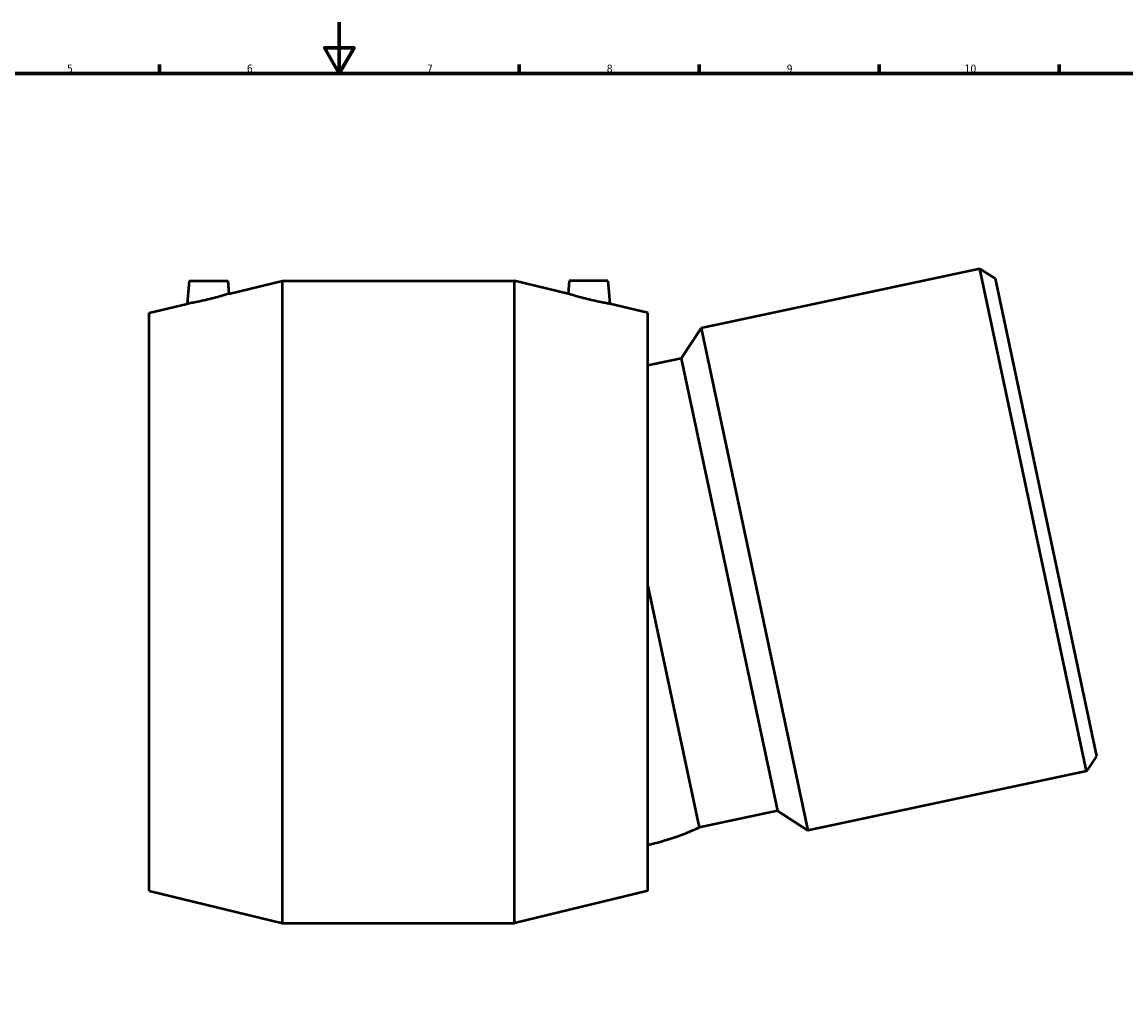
# Model space of a CAD drawing. Header units: millimetres. Extents: x -120 to 1471, y -612 to 1214.
# Tile 4 of 6: x 297 to 727, y 209 to 594. Entities that reach past the tile are written whole.
import ezdxf

# ---------------------------------------------------------------- set-up
doc = ezdxf.new("R2010")
doc.units = ezdxf.units.MM
doc.layers.add('Border (ANSI)', color=7, linetype='Continuous', lineweight=70)
doc.layers.add('Visible (ANSI)', color=7, linetype='Continuous', lineweight=50)
doc.styles.add('Note Text (ANSI)', font='tahoma.ttf')

# ---------------------------------------------------------------- blocks, each defined once
blk = doc.blocks.new('Borders Default Border')
at = {"layer": 'Border (ANSI)'}
for p, q in [((350.42, 574), (350.42, 577.45)), ((490.58, 574), (490.58, 577.45)), ((560.67, 574), (560.67, 577.45)), ((630.75, 574), (630.75, 577.45)), ((700.83, 574), (700.83, 577.45))]:
    blk.add_line(p, q, dxfattribs=at)
at = {"layer": 'Border (ANSI)', "flags": 128}
for points in [[(420.5, 594), (420.5, 574), (414.73, 584), (426.27, 584), (420.5, 574)], [(20, 20), (20, 574), (821, 574), (821, 20), (20, 20)]]:
    blk.add_lwpolyline(points, dxfattribs=at)
at = {"layer": 'Border (ANSI)', "color": 230, "true_color": 0xff0080, "attachment_point": 7, "style": 'Note Text (ANSI)'}
for s, insert, char_height in [('5', (314.48, 574.34), 3.05), ('6', (384.49, 574.34), 3.05), ('7', (454.6, 574.4), 3.05), ('8', (524.63, 574.33), 3.05), ('9', (594.7, 574.34), 3.05), ('10', (663.96, 574.34), 3.048)]:
    blk.add_mtext(s, dxfattribs=dict(at, insert=insert, char_height=char_height))

msp = doc.modelspace()

# ---------------------------------------------------------------- linework, layer by layer
at = {"layer": 'Visible (ANSI)'}
for p, q in [((669.929, 497.977), (561.355, 474.898)), ((711.512, 302.347), (669.929, 497.977)), ((675.86, 494.125), (669.929, 497.977)), ((362.027, 493.264), (361.246, 484.332)), ((362.027, 493.264), (377.027, 493.264)), ((377.027, 493.264), (377.468, 488.231)), ((377.468, 488.231), (398.402, 493.264)), ((398.402, 243.264), (398.402, 493.264)), ((398.402, 493.264), (488.652, 493.264)), ((488.652, 243.264), (488.652, 493.264)), ((509.587, 488.231), (488.652, 493.264)), ((510.027, 493.264), (509.587, 488.231)), ((525.027, 493.264), (510.027, 493.264)), ((525.027, 493.264), (525.809, 484.332)), ((675.86, 494.125), (715.363, 308.277)), ((346.402, 480.764), (361.246, 484.332)), ((540.652, 480.764), (525.809, 484.332)), ((346.402, 255.764), (346.402, 480.764)), ((540.652, 255.764), (540.652, 480.764)), ((553.652, 463.038), (561.355, 474.898)), ((561.355, 474.898), (602.937, 279.269)), ((553.652, 463.038), (540.652, 460.275)), ((553.652, 463.038), (591.077, 286.971)), ((540.652, 374.394), (560.611, 280.496)), ((715.363, 308.277), (711.512, 302.347)), ((711.512, 302.347), (602.937, 279.269)), ((591.077, 286.971), (560.611, 280.496)), ((591.077, 286.971), (602.937, 279.269)), ((346.402, 255.764), (398.402, 243.264)), ((540.652, 255.764), (488.652, 243.264)), ((398.402, 243.264), (488.652, 243.264))]:
    msp.add_line(p, q, dxfattribs=at)
msp.add_arc((521.006, 364.088), 92.5, 282.26273, 295.35118, dxfattribs=at)
for points, knots in [([(369.222, 485.969), (368.223, 485.729), (367.155, 485.487), (365.184, 485.067), (364.283, 484.887), (362.868, 484.618), (362.257, 484.508), (361.446, 484.366), (361.246, 484.332), (361.246, 484.332)], [0, 0, 0, 0, 0.308169, 0.308169, 0.6163381, 0.6163381, 0.9199559, 0.9199559, 1.2235736, 1.2235736, 1.2235736, 1.2235736]), ([(377.468, 488.231), (377.468, 488.231), (377.259, 488.167), (376.423, 487.913), (375.795, 487.725), (374.339, 487.304), (373.406, 487.042), (371.366, 486.498), (370.259, 486.217), (369.222, 485.969)], [3.7069915, 3.7069915, 3.7069915, 3.7069915, 4.0169055, 4.0169055, 4.3268196, 4.3268196, 4.6468276, 4.6468276, 4.9668357, 4.9668357, 4.9668357, 4.9668357]), ([(517.833, 485.969), (516.796, 486.217), (515.689, 486.498), (513.649, 487.042), (512.715, 487.304), (511.259, 487.725), (510.632, 487.913), (509.795, 488.167), (509.587, 488.231), (509.587, 488.231)], [0, 0, 0, 0, 0.3200081, 0.3200081, 0.6400162, 0.6400162, 0.9499302, 0.9499302, 1.2598442, 1.2598442, 1.2598442, 1.2598442]), ([(525.809, 484.332), (525.809, 484.332), (525.609, 484.366), (524.797, 484.508), (524.186, 484.618), (522.772, 484.887), (521.87, 485.067), (519.9, 485.487), (518.832, 485.729), (517.833, 485.969)], [3.7432621, 3.7432621, 3.7432621, 3.7432621, 4.0468799, 4.0468799, 4.3504977, 4.3504977, 4.6586667, 4.6586667, 4.9668357, 4.9668357, 4.9668357, 4.9668357])]:
    msp.add_open_spline(points, degree=3, knots=knots, dxfattribs=at)

# ---------------------------------------------------------------- block references
msp.add_blockref('Borders Default Border', (0, 0))

doc.saveas('drawing.dxf')
